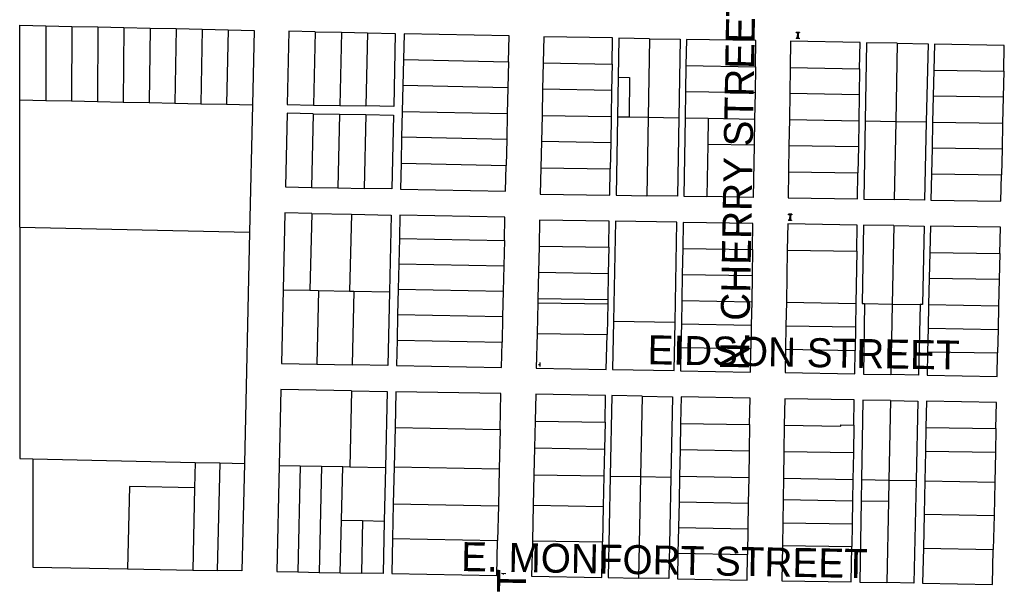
# Model space of a CAD drawing. Header units: feet. Extents: x 1348695 to 1391571, y 443146 to 661817.
# Tile 24 of 58: x 1366904 to 1368774, y 644688 to 645763. Entities that reach past the tile are written whole.
import ezdxf
from ezdxf.enums import TextEntityAlignment as Align

# ---------------------------------------------------------------- set-up
doc = ezdxf.new("R2010")
doc.units = ezdxf.units.FT
doc.header["$MEASUREMENT"] = 0
doc.layers.add('eatpar', color=32, linetype='Continuous')
doc.layers.add('MOT-PHASE 2', color=5, linetype='Continuous')
doc.styles.add('Slanted-Normal', font='font31.shx', dxfattribs={"height": 0.14})

msp = doc.modelspace()

# ---------------------------------------------------------------- linework, layer by layer
at = {"layer": 'eatpar'}
for p, q in [((1366954, 645751.5625), (1366953.625, 645610.125)), ((1366954, 645751.5625), (1367003.5, 645750.5)), ((1367003.5, 645750.5), (1367002.75, 645609.0625)), ((1367003.5, 645750.5), (1367052.875, 645749.4375)), ((1367052.875, 645749.4375), (1367051.875, 645607.9375)), ((1367052.875, 645749.4375), (1367102.375, 645748.3125)), ((1367102.375, 645748.3125), (1367100.875, 645606.875)), ((1367102.375, 645748.3125), (1367151.875, 645747.25)), ((1367151.875, 645747.25), (1367150, 645605.8125)), ((1367151.875, 645747.25), (1367201.25, 645746.1875)), ((1367201.25, 645746.1875), (1367199.125, 645604.75)), ((1367201.25, 645746.1875), (1367250.75, 645745.0625)), ((1367250.75, 645745.0625), (1367248.25, 645603.625)), ((1367250.75, 645745.0625), (1367300.25, 645744)), ((1367300.25, 645744), (1367297.375, 645602.5625)), ((1367465.5, 645740.3125), (1367462.375, 645601.125)), ((1367465.5, 645740.3125), (1367515.25, 645739.25)), ((1367515.25, 645739.25), (1367512.125, 645600.3125)), ((1367515.25, 645739.25), (1367565.125, 645738.125)), ((1367565.125, 645738.125), (1367562, 645599.4375)), ((1368100.5, 645727.125), (1368098, 645578.125)), ((1368571.125, 645718.3125), (1368568.375, 645570.125)), ((1367633.125, 645687.5), (1367632, 645638.3125)), ((1367633.125, 645687.5), (1367832.75, 645683.125)), ((1367832.75, 645683.125), (1367831.625, 645634.0625)), ((1367898.625, 645681.125), (1367897.5, 645631.375)), ((1367898.625, 645681.125), (1368029.375, 645678.75)), ((1368029.375, 645678.75), (1368028.5, 645629.0625)), ((1368169.875, 645676.1875), (1368169, 645626.5625)), ((1368169.875, 645676.1875), (1368301.75, 645673.8125)), ((1368301.75, 645673.8125), (1368301, 645624.25)), ((1368367.875, 645672.625), (1368367, 645623.0625)), ((1368367.875, 645672.625), (1368499.75, 645670.1875)), ((1368499.75, 645670.1875), (1368499, 645620.75)), ((1368640.5, 645667.625), (1368639.375, 645618.25)), ((1368640.5, 645667.625), (1368773.375, 645665.1875)), ((1368040.875, 645654.125), (1368039.625, 645579.125)), ((1368773.375, 645665.1875), (1368772.375, 645615.9375)), ((1367632, 645638.3125), (1367630.875, 645589.125)), ((1367831.625, 645634.0625), (1367632, 645638.3125)), ((1367831.625, 645634.0625), (1367830.5, 645584.9375)), ((1367897.5, 645631.375), (1367896.375, 645581.5625)), ((1368028.5, 645629.0625), (1367897.5, 645631.375)), ((1368028.5, 645629.0625), (1368027.625, 645579.3125)), ((1366904.375, 645369.3125), (1366904.5, 645611.1875)), ((1366904.5, 645611.1875), (1366953.625, 645610.125)), ((1368169, 645626.5625), (1368168.125, 645576.9375)), ((1368301, 645624.25), (1368169, 645626.5625)), ((1368301, 645624.25), (1368300.125, 645574.6875)), ((1368367, 645623.0625), (1368366.25, 645573.5625)), ((1368499, 645620.75), (1368367, 645623.0625)), ((1368499, 645620.75), (1368498.125, 645571.3125)), ((1368639.375, 645618.25), (1368638.375, 645568.9375)), ((1368772.375, 645615.9375), (1368639.375, 645618.25)), ((1368772.375, 645615.9375), (1368771.25, 645566.625)), ((1366953.625, 645610.125), (1367002.75, 645609.0625)), ((1367002.75, 645609.0625), (1367051.875, 645607.9375)), ((1367051.875, 645607.9375), (1367100.875, 645606.875)), ((1367100.875, 645606.875), (1367150, 645605.8125)), ((1367150, 645605.8125), (1367199.125, 645604.75)), ((1367199.125, 645604.75), (1367248.25, 645603.625)), ((1367248.25, 645603.625), (1367297.375, 645602.5625)), ((1367297.375, 645602.5625), (1367346.5, 645601.5)), ((1367346.5, 645601.5), (1367341, 645359.6875)), ((1367462.375, 645601.125), (1367512.125, 645600.3125)), ((1367512.125, 645600.3125), (1367562, 645599.4375)), ((1367462, 645584.625), (1367458.75, 645445)), ((1367462, 645584.625), (1367511.75, 645583.8125)), ((1367511.75, 645583.8125), (1367508.625, 645444)), ((1367511.75, 645583.8125), (1367561.625, 645582.9375)), ((1367561.625, 645582.9375), (1367558.375, 645443)), ((1367630.875, 645589.125), (1367629.75, 645539.9375)), ((1367630.875, 645589.125), (1367830.5, 645584.9375)), ((1367830.5, 645584.9375), (1367829.375, 645535.8125)), ((1367896.375, 645581.5625), (1367895.25, 645531.8125)), ((1367896.375, 645581.5625), (1368027.625, 645579.3125)), ((1368027.625, 645579.3125), (1368026.875, 645529.625)), ((1368039.625, 645579.125), (1368061.625, 645578.75)), ((1368061.625, 645578.75), (1368098, 645578.125)), ((1368098, 645578.125), (1368095.375, 645429.125)), ((1368098, 645578.125), (1368156.125, 645577.125)), ((1368168.125, 645576.9375), (1368212.125, 645576.1875)), ((1368212.125, 645576.1875), (1368211.25, 645526.5625)), ((1368212.125, 645576.1875), (1368300.125, 645574.6875)), ((1368300.125, 645574.6875), (1368299.375, 645525.125)), ((1368366.25, 645573.5625), (1368365.375, 645524.0625)), ((1368366.25, 645573.5625), (1368498.125, 645571.3125)), ((1368498.125, 645571.3125), (1368497.375, 645521.875)), ((1368510.125, 645571.125), (1368568.375, 645570.125)), ((1368568.375, 645570.125), (1368565.5, 645421.875)), ((1368568.375, 645570.125), (1368626.375, 645569.125)), ((1368638.375, 645568.9375), (1368637.25, 645519.5625)), ((1368638.375, 645568.9375), (1368771.25, 645566.625)), ((1368771.25, 645566.625), (1368770.25, 645517.375)), ((1367629.75, 645539.9375), (1367628.625, 645490.8125)), ((1367829.375, 645535.8125), (1367629.75, 645539.9375)), ((1367829.375, 645535.8125), (1367828.25, 645486.75)), ((1367895.25, 645531.8125), (1367894.125, 645482)), ((1368026.875, 645529.625), (1367895.25, 645531.8125)), ((1368026.875, 645529.625), (1368026.125, 645479.9375)), ((1368211.25, 645526.5625), (1368209.5, 645427.375)), ((1368299.375, 645525.125), (1368211.25, 645526.5625)), ((1368365.375, 645524.0625), (1368364.5, 645474.5)), ((1368497.375, 645521.875), (1368365.375, 645524.0625)), ((1368497.375, 645521.875), (1368496.5, 645472.4375)), ((1368637.25, 645519.5625), (1368636.25, 645470.6875)), ((1368770.25, 645517.375), (1368637.25, 645519.5625)), ((1368770.25, 645517.375), (1368769.25, 645468.5625)), ((1367628.625, 645490.8125), (1367828.25, 645486.75)), ((1367894.125, 645482), (1368026.125, 645479.9375)), ((1368364.5, 645474.5), (1368496.5, 645472.4375)), ((1368636.25, 645470.6875), (1368769.25, 645468.5625)), ((1367458.75, 645445), (1367508.625, 645444)), ((1367508.625, 645444), (1367558.375, 645443)), ((1367458.875, 645395.5), (1367455.5, 645249.8125)), ((1367458.875, 645395.5), (1367534.375, 645394)), ((1367534.375, 645394), (1367531, 645248.25)), ((1366904.375, 645369.3125), (1367341, 645359.6875)), ((1368564.5, 645372.4375), (1368561.625, 645223.625)), ((1367341, 645359.6875), (1367331, 644920.9375)), ((1367625.375, 645348.1875), (1367624.25, 645299.875)), ((1367625.375, 645348.1875), (1367825, 645344.1875)), ((1367825, 645344.1875), (1367823.875, 645296)), ((1367890.75, 645333.25), (1367889.625, 645283.8125)), ((1367890.75, 645333.25), (1368023.25, 645331.25)), ((1368023.25, 645331.25), (1368022.25, 645281.75)), ((1368163.75, 645329.125), (1368162.875, 645279.6875)), ((1368163.75, 645329.125), (1368296.25, 645327)), ((1368296.25, 645327), (1368295.375, 645277.5)), ((1368362.125, 645325.8125), (1368360.5, 645226.8125)), ((1368362.125, 645325.8125), (1368494.125, 645323.875)), ((1368494.125, 645323.875), (1368492.5, 645224.75)), ((1368633, 645321.6875), (1368631.875, 645272.0625)), ((1368633, 645321.6875), (1368765.875, 645319.5625)), ((1368765.875, 645319.5625), (1368764.75, 645269.875)), ((1367624.25, 645299.875), (1367623.125, 645251.625)), ((1367624.25, 645299.875), (1367823.875, 645296)), ((1367823.875, 645296), (1367822.75, 645247.75)), ((1367889.625, 645283.8125), (1367888.5, 645234.3125)), ((1367889.625, 645283.8125), (1368022.25, 645281.75)), ((1368022.25, 645281.75), (1368021.25, 645232.25)), ((1368162.875, 645279.6875), (1368162, 645230.25)), ((1368162.875, 645279.6875), (1368295.375, 645277.5)), ((1368295.375, 645277.5), (1368294.625, 645228.0625)), ((1368631.875, 645272.0625), (1368630.75, 645222.4375)), ((1368764.75, 645269.875), (1368631.875, 645272.0625)), ((1368764.75, 645269.875), (1368763.75, 645220.1875)), ((1367404.5, 645250.8125), (1367455.5, 645249.8125)), ((1367455.5, 645249.8125), (1367471.875, 645249.5)), ((1367471.875, 645249.5), (1367468.625, 645109.4375)), ((1367471.875, 645249.5), (1367531, 645248.25)), ((1367531, 645248.25), (1367539.25, 645248.0625)), ((1367539.25, 645248.0625), (1367536, 645108.1875)), ((1367539.25, 645248.0625), (1367606.5, 645246.75)), ((1367623.125, 645251.625), (1367622, 645203.3125)), ((1367623.125, 645251.625), (1367822.75, 645247.75)), ((1367822.75, 645247.75), (1367821.625, 645199.5625)), ((1367888.25, 645225.8125), (1367887, 645167.8125)), ((1367888.5, 645234.3125), (1367888.25, 645225.8125)), ((1367888.25, 645225.8125), (1368021.125, 645223.75)), ((1367888.5, 645234.3125), (1368021.25, 645232.25)), ((1368021.125, 645223.75), (1368019.875, 645165.75)), ((1368021.25, 645232.25), (1368021.125, 645223.75)), ((1368162, 645230.25), (1368161.125, 645185.8125)), ((1368162, 645230.25), (1368294.625, 645228.0625)), ((1368294.625, 645228.0625), (1368293.875, 645183.5625)), ((1368360.5, 645226.8125), (1368359.75, 645182.375)), ((1368360.5, 645226.8125), (1368492.5, 645224.75)), ((1368492.5, 645224.75), (1368491.75, 645180.125)), ((1368509, 645224.4375), (1368561.625, 645223.625)), ((1368561.625, 645223.625), (1368559.125, 645089.75)), ((1368561.625, 645223.625), (1368614.375, 645222.75)), ((1368630.75, 645222.4375), (1368629.75, 645177.8125)), ((1368630.75, 645222.4375), (1368763.75, 645220.1875)), ((1368763.75, 645220.1875), (1368762.75, 645175.5)), ((1367622, 645203.3125), (1367621, 645155)), ((1367821.625, 645199.5625), (1367622, 645203.3125)), ((1367821.625, 645199.5625), (1367820.625, 645151.3125)), ((1368032.25, 645190.9375), (1368149.125, 645189.4375)), ((1368161.125, 645185.8125), (1368160.375, 645141.375)), ((1368161.125, 645185.8125), (1368293.875, 645183.5625)), ((1368293.875, 645183.5625), (1368293.125, 645139.0625)), ((1368359.75, 645182.375), (1368359.125, 645137.875)), ((1368359.75, 645182.375), (1368491.75, 645180.125)), ((1367887, 645167.8125), (1368019.875, 645165.75)), ((1368491.75, 645180.125), (1368491, 645135.5625)), ((1368629.75, 645177.8125), (1368628.75, 645133.125)), ((1368629.75, 645177.8125), (1368762.75, 645175.5)), ((1368762.75, 645175.5), (1368761.75, 645130.8125)), ((1367621, 645155), (1367820.625, 645151.3125)), ((1368160.375, 645141.375), (1368293.125, 645139.0625)), ((1368359.125, 645137.875), (1368491, 645135.5625)), ((1368628.75, 645133.125), (1368761.75, 645130.8125)), ((1367468.625, 645109.4375), (1367536, 645108.1875)), ((1367534.625, 645058.6875), (1367531.375, 644914.9375)), ((1368086.75, 645048.75), (1368083.5, 644896.0625)), ((1368558.125, 645040.25), (1368555.25, 644889.5)), ((1367883.25, 645001.5), (1367882.125, 644950.625)), ((1367883.25, 645001.5), (1368016.125, 644999.125)), ((1368016.125, 644999.125), (1368015.125, 644948.1875)), ((1368159.75, 644997.1875), (1368158.625, 644946.875)), ((1368159.75, 644997.1875), (1368290.625, 644994.8125)), ((1368290.625, 644994.8125), (1368289.875, 644944.5625)), ((1368356.625, 644993.625), (1368355.875, 644943.375)), ((1368488.75, 644993.75), (1368487.875, 644940.9375)), ((1367617.25, 644989.3125), (1367615.5, 644914.375)), ((1367617.25, 644989.3125), (1367816.875, 644985.75)), ((1367816.875, 644985.75), (1367815.125, 644910.75)), ((1368625.75, 644989.5), (1368624.75, 644944.0625)), ((1368625.75, 644989.5), (1368758.625, 644987.125)), ((1368758.625, 644987.125), (1368757.625, 644941.6875)), ((1367882.125, 644950.625), (1367881, 644899.6875)), ((1367882.125, 644950.625), (1368015.125, 644948.1875)), ((1368015.125, 644948.1875), (1368014, 644897.3125)), ((1368158.625, 644946.875), (1368157.625, 644896.625)), ((1368289.875, 644944.5625), (1368158.625, 644946.875)), ((1368289.875, 644944.5625), (1368289, 644894.25)), ((1368355.875, 644943.375), (1368355, 644893.0625)), ((1368487.875, 644940.9375), (1368355.875, 644943.375)), ((1368487.875, 644940.9375), (1368487, 644890.6875)), ((1368624.75, 644944.0625), (1368623.5, 644888.25)), ((1368757.625, 644941.6875), (1368624.75, 644944.0625)), ((1368757.625, 644941.6875), (1368756.375, 644885.8125)), ((1366929, 644929.875), (1367237.5, 644923)), ((1367237.5, 644923), (1367236.375, 644874.5625)), ((1367237.5, 644923), (1367284.25, 644921.9375)), ((1367284.25, 644921.9375), (1367279.625, 644717.9375)), ((1367284.25, 644921.9375), (1367331, 644920.9375)), ((1367397, 644917.375), (1367437.25, 644916.625)), ((1367437.25, 644916.625), (1367432.625, 644715.125)), ((1367437.25, 644916.625), (1367477.5, 644915.875)), ((1367477.5, 644915.875), (1367472.875, 644714.375)), ((1367477.5, 644915.875), (1367517.75, 644915.1875)), ((1367515.375, 644813.25), (1367517.75, 644915.1875)), ((1367517.75, 644915.1875), (1367531.375, 644914.9375)), ((1367531.375, 644914.9375), (1367599, 644913.6875)), ((1367599, 644913.6875), (1367596.625, 644811.75)), ((1367615.5, 644914.375), (1367613.875, 644844.375)), ((1367615.5, 644914.375), (1367815.125, 644910.75)), ((1367815.125, 644910.75), (1367813.5, 644840.75)), ((1367881, 644899.6875), (1367879.625, 644841.9375)), ((1367881, 644899.6875), (1368014, 644897.3125)), ((1368014, 644897.3125), (1368012.75, 644839.5)), ((1368026, 644897.125), (1368083.5, 644896.0625)), ((1368083.5, 644896.0625), (1368079.5, 644703.4375)), ((1368083.5, 644896.0625), (1368141.125, 644895)), ((1368157.625, 644896.625), (1368156.625, 644848.375)), ((1368157.625, 644896.625), (1368289, 644894.25)), ((1368289, 644894.25), (1368288.25, 644846)), ((1368355, 644893.0625), (1368354.375, 644852.4375)), ((1368355, 644893.0625), (1368487, 644890.6875)), ((1368487, 644890.6875), (1368486.375, 644850.0625)), ((1368503.5, 644890.375), (1368502.875, 644850.4375)), ((1368503.5, 644890.375), (1368555.25, 644889.5)), ((1368555.25, 644889.5), (1368554.5, 644849.5)), ((1368555.25, 644889.5), (1368607.125, 644888.5625)), ((1368623.5, 644888.25), (1368622.125, 644824.75)), ((1368623.5, 644888.25), (1368756.375, 644885.8125)), ((1368756.375, 644885.8125), (1368755, 644822.3125)), ((1367236.375, 644874.5625), (1367232.875, 644718.75)), ((1367613.875, 644844.375), (1367612.375, 644778.375)), ((1367613.875, 644844.375), (1367813.5, 644840.75)), ((1368156.625, 644848.375), (1368155.625, 644799.625)), ((1368156.625, 644848.375), (1368288.25, 644846)), ((1368288.25, 644846), (1368287.5, 644797.25)), ((1368354.375, 644852.4375), (1368353.625, 644808.6875)), ((1368354.375, 644852.4375), (1368486.375, 644850.0625)), ((1368486.375, 644850.0625), (1368485.625, 644806.3125)), ((1368502.875, 644850.4375), (1368554.5, 644849.5)), ((1368554.5, 644849.5), (1368551.625, 644694.9375)), ((1367813.5, 644840.75), (1367812, 644774.8125)), ((1367879.625, 644841.9375), (1367878, 644774.5)), ((1367879.625, 644841.9375), (1368012.75, 644839.5)), ((1368012.75, 644839.5), (1368011.375, 644772.125)), ((1367513.125, 644713.6875), (1367515.375, 644813.25)), ((1367515.375, 644813.25), (1367555.625, 644812.5)), ((1367555.625, 644812.5), (1367553.375, 644712.9375)), ((1367555.625, 644812.5), (1367596.625, 644811.75)), ((1368353.625, 644808.6875), (1368353, 644765.5625)), ((1368353.625, 644808.6875), (1368485.625, 644806.3125)), ((1368485.625, 644806.3125), (1368485, 644763.1875)), ((1368622.125, 644824.75), (1368620.75, 644760.3125)), ((1368622.125, 644824.75), (1368755, 644822.3125)), ((1368755, 644822.3125), (1368753.625, 644757.9375)), ((1368155.625, 644799.625), (1368154.5, 644750.875)), ((1368155.625, 644799.625), (1368287.5, 644797.25)), ((1368287.5, 644797.25), (1368286.75, 644748.5)), ((1367612.375, 644778.375), (1367812, 644774.8125)), ((1367878, 644774.5), (1368011.375, 644772.125)), ((1368154.5, 644750.875), (1368286.75, 644748.5)), ((1368353, 644765.5625), (1368485, 644763.1875)), ((1368620.75, 644760.3125), (1368753.625, 644757.9375)), ((1367109.125, 644721), (1367232.875, 644718.75)), ((1367232.875, 644718.75), (1367279.625, 644717.9375)), ((1367432.625, 644715.125), (1367472.875, 644714.375)), ((1367472.875, 644714.375), (1367513.125, 644713.6875)), ((1367513.125, 644713.6875), (1367553.375, 644712.9375))]:
    msp.add_line(p, q, dxfattribs=at)
for points in [[(1366904.5, 645611.1875), (1366904.5, 645753), (1366954, 645751.5625)], [(1367300.25, 645744), (1367349.75, 645742.875), (1367346.5, 645601.5)], [(1367465.5, 645740.3125), (1367415.625, 645741.4375), (1367412.5, 645602), (1367462.375, 645601.125)], [(1367565.125, 645738.125), (1367617.75, 645737), (1367614.625, 645598.5), (1367562, 645599.4375)], [(1367832.75, 645683.125), (1367833.875, 645732.25), (1367634.25, 645736.625), (1367633.125, 645687.5)], [(1368029.375, 645678.75), (1368030.125, 645728.4375), (1367899.75, 645730.9375), (1367898.625, 645681.125)], [(1368100.5, 645727.125), (1368042.125, 645728.25), (1368040.875, 645654.125)], [(1368100.5, 645727.125), (1368158.75, 645726.0625), (1368156.125, 645577.125)], [(1368301.75, 645673.8125), (1368302.625, 645723.375), (1368170.75, 645725.8125), (1368169.875, 645676.1875)], [(1368499.75, 645670.1875), (1368500.625, 645719.625), (1368368.625, 645722.125), (1368367.875, 645672.625)], [(1368571.125, 645718.3125), (1368512.625, 645719.4375), (1368510.125, 645571.125)], [(1368571.125, 645718.3125), (1368629.625, 645717.25), (1368626.375, 645569.125)], [(1368773.375, 645665.1875), (1368774.5, 645714.5), (1368641.625, 645717), (1368640.5, 645667.625)], [(1368040.875, 645654.125), (1368062.875, 645653.75), (1368061.625, 645578.75)], [(1367462, 645584.625), (1367412.125, 645585.5), (1367409, 645446), (1367458.75, 645445)], [(1367561.625, 645582.9375), (1367614.25, 645582.0625), (1367611, 645441.9375), (1367558.375, 645443)], [(1368039.625, 645579.125), (1368037.25, 645430), (1368095.375, 645429.125)], [(1368156.125, 645577.125), (1368153.5, 645428.25), (1368095.375, 645429.125)], [(1368168.125, 645576.9375), (1368165.5, 645428.0625), (1368209.5, 645427.375)], [(1368510.125, 645571.125), (1368507.75, 645422.8125), (1368565.5, 645421.875)], [(1368626.375, 645569.125), (1368623.125, 645421), (1368565.5, 645421.875)], [(1368299.375, 645525.125), (1368297.75, 645426), (1368209.5, 645427.375)], [(1367628.625, 645490.8125), (1367627.5, 645441.625), (1367827.125, 645437.625), (1367828.25, 645486.75)], [(1367894.125, 645482), (1367893, 645432.25), (1368025.25, 645430.1875), (1368026.125, 645479.9375)], [(1368364.5, 645474.5), (1368363.75, 645425), (1368495.75, 645423), (1368496.5, 645472.4375)], [(1368636.25, 645470.6875), (1368635.125, 645420.8125), (1368768.125, 645418.75), (1368769.25, 645468.5625)], [(1367458.875, 645395.5), (1367407.875, 645396.5), (1367404.5, 645250.8125)], [(1367534.375, 645394), (1367609.875, 645392.5), (1367606.5, 645246.75)], [(1367825, 645344.1875), (1367826, 645388.125), (1367626.375, 645392.125), (1367625.375, 645348.1875)], [(1366904.375, 645369.3125), (1366904.25, 644930.375), (1366929, 644929.875)], [(1368023.25, 645331.25), (1368024.25, 645380.75), (1367891.875, 645382.75), (1367890.75, 645333.25)], [(1368149.125, 645189.4375), (1368152.625, 645378.75), (1368036.25, 645380.5625), (1368032.25, 645190.9375)], [(1368296.25, 645327), (1368297, 645376.5), (1368164.625, 645378.5625), (1368163.75, 645329.125)], [(1368494.125, 645323.875), (1368494.875, 645373.5), (1368363, 645375.5), (1368362.125, 645325.8125)], [(1368564.5, 645372.4375), (1368506.875, 645373.3125), (1368504.5, 645224.5625), (1368509, 645224.4375)], [(1368564.5, 645372.4375), (1368622.125, 645371.5), (1368618.875, 645222.6875), (1368614.375, 645222.75)], [(1368765.875, 645319.5625), (1368767, 645369.3125), (1368634.125, 645371.3125), (1368633, 645321.6875)], [(1367404.5, 645250.8125), (1367401.375, 645110.625), (1367468.625, 645109.4375)], [(1367606.5, 645246.75), (1367603.375, 645107), (1367536, 645108.1875)], [(1368509, 645224.4375), (1368506.875, 645090.6875), (1368559.125, 645089.75)], [(1368614.375, 645222.75), (1368611.375, 645088.8125), (1368559.125, 645089.75)], [(1368032.25, 645190.9375), (1368030.25, 645099.25), (1368147.5, 645097.1875), (1368149.125, 645189.4375)], [(1367887, 645167.8125), (1367885.5, 645101.875), (1368018.375, 645099.5), (1368019.875, 645165.75)], [(1367621, 645155), (1367619.875, 645106.6875), (1367819.5, 645103.0625), (1367820.625, 645151.3125)], [(1368160.375, 645141.375), (1368159.5, 645096.9375), (1368292.375, 645094.5625), (1368293.125, 645139.0625)], [(1368359.125, 645137.875), (1368358.375, 645093.375), (1368490.375, 645091), (1368491, 645135.5625)], [(1368628.75, 645133.125), (1368627.875, 645088.5), (1368760.875, 645086.125), (1368761.75, 645130.8125)], [(1367534.625, 645058.6875), (1367400.25, 645061.125), (1367397, 644917.375)], [(1367534.625, 645058.6875), (1367602.25, 645057.5), (1367599, 644913.6875)], [(1367816.875, 644985.75), (1367818.375, 645053.625), (1367618.75, 645057.1875), (1367617.25, 644989.3125)], [(1368016.125, 644999.125), (1368017.25, 645050), (1367884.375, 645052.4375), (1367883.25, 645001.5)], [(1368086.75, 645048.75), (1368029.25, 645049.8125), (1368026, 644897.125)], [(1368086.75, 645048.75), (1368144.375, 645047.6875), (1368141.125, 644895)], [(1368290.625, 644994.8125), (1368291.5, 645045.0625), (1368160.875, 645047.4375), (1368159.75, 644997.1875)], [(1368488.75, 644993.75), (1368489.5, 645041.5), (1368357.5, 645043.875), (1368356.625, 644993.625)], [(1368558.125, 645040.25), (1368506, 645041.1875), (1368503.5, 644890.375)], [(1368558.125, 645040.25), (1368610.375, 645039.3125), (1368607.125, 644888.5625)], [(1368758.625, 644987.125), (1368759.75, 645036.625), (1368626.875, 645039), (1368625.75, 644989.5)], [(1368356.625, 644993.625), (1368463.75, 644991.6875), (1368463.75, 644994.1875), (1368488.75, 644993.75)], [(1366929, 644929.875), (1366929, 644724.25), (1367109.125, 644721)], [(1367331, 644920.9375), (1367326.375, 644717.0625), (1367279.625, 644717.9375)], [(1367397, 644917.375), (1367392.375, 644715.875), (1367432.625, 644715.125)], [(1368026, 644897.125), (1368022, 644704.5), (1368079.5, 644703.4375)], [(1368141.125, 644895), (1368137, 644702.4375), (1368079.5, 644703.4375)], [(1368607.125, 644888.5625), (1368602.875, 644694), (1368551.625, 644694.9375)], [(1367236.375, 644874.5625), (1367112.625, 644877.3125), (1367109.125, 644721)], [(1368502.875, 644850.4375), (1368500.375, 644695.875), (1368551.625, 644694.9375)], [(1367596.625, 644811.75), (1367594.375, 644712.1875), (1367553.375, 644712.9375)], [(1367612.375, 644778.375), (1367610.875, 644711.9375), (1367810.5, 644708.3125), (1367812, 644774.8125)], [(1367878, 644774.5), (1367876.5, 644707.125), (1368010, 644704.6875), (1368011.375, 644772.125)], [(1368154.5, 644750.875), (1368153.5, 644702.125), (1368285.875, 644699.75), (1368286.75, 644748.5)], [(1368353, 644765.5625), (1368351.875, 644698.5625), (1368483.875, 644696.1875), (1368485, 644763.1875)], [(1368620.75, 644760.3125), (1368619.375, 644693.6875), (1368752.25, 644691.3125), (1368753.625, 644757.9375)]]:
    msp.add_lwpolyline(points, dxfattribs=at)
at = {"layer": 'MOT-PHASE 2'}
for p, q in [((1367890.0146, 645108.8964), (1367892.2146, 645108.8498)), ((1367892.2992, 645112.8489), (1367892.1299, 645104.8507)), ((1367819.581, 644712.6715), (1367827.5793, 644712.5022)), ((1367823.5336, 644710.3868), (1367823.5801, 644712.5868))]:
    msp.add_line(p, q, dxfattribs=at)
at = {"layer": 'MOT-PHASE 2', "flags": 128}
for points in [[(1368379.0896, 645728.3354), (1368379.0547, 645727.336)], [(1368385.051, 645727.1264), (1368379.0547, 645727.336)], [(1368385.086, 645728.1258), (1368379.0896, 645728.3354)], [(1368379.439, 645738.3293), (1368379.474, 645739.3287)], [(1368385.4354, 645738.1197), (1368379.439, 645738.3293)], [(1368385.4703, 645739.1191), (1368379.474, 645739.3287)], [(1368381.7226, 645739.2501), (1368381.3033, 645727.2574)], [(1368383.2217, 645739.1977), (1368382.8024, 645727.205)], [(1368385.086, 645728.1258), (1368385.051, 645727.1264)], [(1368385.4703, 645739.1191), (1368385.4354, 645738.1197)], [(1368364.785, 645393.0477), (1368364.8199, 645394.0471)], [(1368370.7813, 645392.8381), (1368364.785, 645393.0477)], [(1368370.8163, 645393.8375), (1368364.8199, 645394.0471)], [(1368367.0686, 645393.9685), (1368366.6493, 645381.9758)], [(1368368.5676, 645393.9161), (1368368.1484, 645381.9234)], [(1368370.8163, 645393.8375), (1368370.7813, 645392.8381)], [(1368364.4356, 645383.0538), (1368364.4006, 645382.0544)], [(1368370.397, 645381.8448), (1368364.4006, 645382.0544)], [(1368370.4319, 645382.8442), (1368364.4356, 645383.0538)], [(1368370.4319, 645382.8442), (1368370.397, 645381.8448)]]:
    msp.add_lwpolyline(points, dxfattribs=at)

# ---------------------------------------------------------------- texts
at = {"layer": 'MOT-PHASE 2', "style": 'Slanted-Normal'}
for s, rotation, p in [('N. CHERRY STREET', 89, (1368268.0162, 645455.3777)), ('EIDSON STREET', 359, (1368393.2025, 645131.7293)), ('E. MONFORT STREET', 359, (1368128.9864, 644737.6563)), ('N. BARRON STREET', 89, (1367832.5939, 644360.9045))]:
    msp.add_text(s, height=55, rotation=rotation, dxfattribs=at).set_placement(p, align=Align.MIDDLE_CENTER)

doc.saveas('drawing.dxf')
